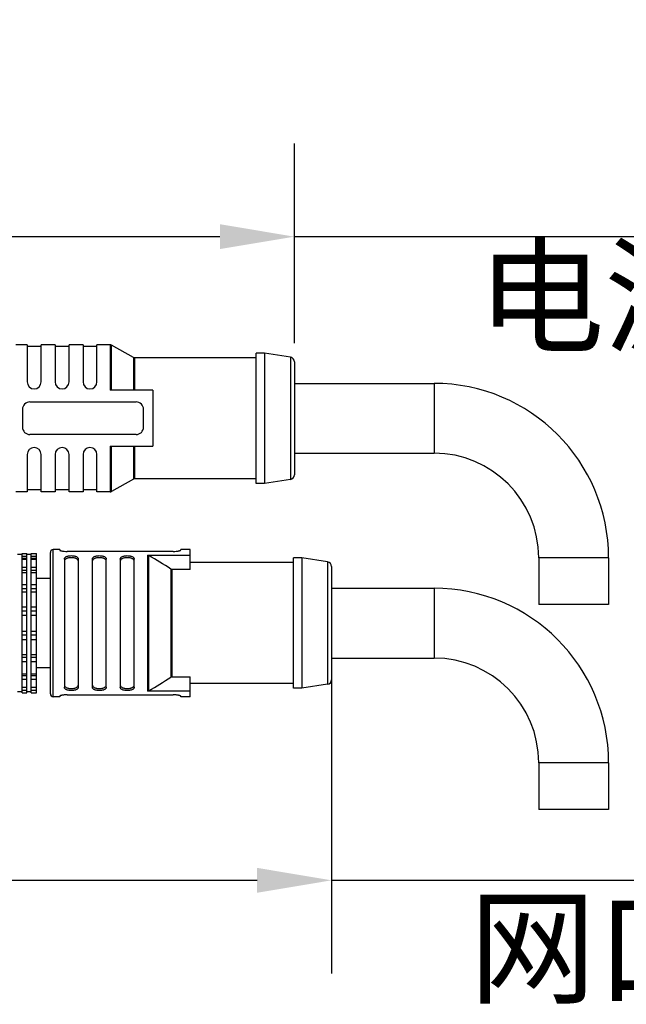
# Model space of a CAD drawing. Header units: millimetres. Extents: x -296 to -136, y 58 to 238.
# Tile 6 of 10: x -171 to -155, y 137 to 163. Entities that reach past the tile are written whole.
import ezdxf

# ---------------------------------------------------------------- set-up
doc = ezdxf.new("R2010")
doc.units = ezdxf.units.MM
doc.header["$LTSCALE"] = 46.255
doc.header["$PDMODE"] = 3
doc.header["$PDSIZE"] = 8
doc.layers.get('0').update_dxf_attribs({"linetype": 'CONTINUOUS'})
doc.layers.get('Defpoints').update_dxf_attribs({"linetype": 'CONTINUOUS'})
doc.layers.add('00_COMPONENTS', color=7, linetype='CONTINUOUS')
doc.layers.add('51__DRAFT_DIMS', color=7, linetype='CONTINUOUS')
doc.styles.get("Standard").update_dxf_attribs({"font": '兰亭黑 GBK.TTF', "height": 2.5})
doc.dimstyles.new('DIMSTYLE_2', dxfattribs={"dimtxt": 3, "dimasz": 2, "dimexe": 2.5, "dimexo": 0.5, "dimgap": 0.75, "dimtad": 1, "dimlfac": 4, "dimdsep": 46, "dimtxsty": 'STANDARD', "dimblk": '_FILLED', "dimblk1": '_FILLED', "dimblk2": '_FILLED', "dimcen": 0.09, "dimclrd": 8, "dimclre": 8, "dimclrt": 256, "dimazin": 2, "dimtp": 0.2, "dimtm": 0.2, "dimtfac": 1, "dimtofl": 0, "dimtmove": 0, "dimatfit": 3, "dimldrblk": '_FILLED', "dimfxl": 1, "dimtolj": 1, "dimarcsym": 0})

# ---------------------------------------------------------------- blocks, each defined once
blk = doc.blocks.new('_FILLED')
at = {"color": 0, "linetype": 'ByBlock'}
blk.add_solid([(0, 0), (-1, 0.167), (-1, -0.167)], dxfattribs=at)
blk = doc.blocks.new('*D15')
at = {"layer": '51__DRAFT_DIMS', "color": 8, "lineweight": -2}
for p, q in [((-175.876, 162.572), (-175.876, 154.747)), ((-164.001, 154.39), (-164.001, 159.747)), ((-173.876, 157.247), (-166.001, 157.247)), ((-164.001, 157.247), (-147.033, 157.247))]:
    blk.add_line(p, q, dxfattribs=at)
at = {"layer": 'Defpoints', "color": 0}
for p in [(-175.876, 163.072), (-164.001, 157.247), (-164.001, 153.89)]:
    blk.add_point(p, dxfattribs=at)
at = {"layer": '51__DRAFT_DIMS', "color": 8, "linetype": 'ByBlock', "lineweight": -2, "xscale": 2, "yscale": 2, "zscale": 2, "rotation": 180}
blk.add_blockref('_FILLED', (-175.876, 157.247), dxfattribs=at)
at = {"layer": '51__DRAFT_DIMS', "color": 8, "linetype": 'ByBlock', "lineweight": -2, "xscale": 2, "yscale": 2, "zscale": 2}
blk.add_blockref('_FILLED', (-164.001, 157.247), dxfattribs=at)
at = {"layer": '51__DRAFT_DIMS', "insert": (-151.252, 161.33), "char_height": 2.5, "attachment_point": 2, "line_spacing_factor": 0.9}
blk.add_mtext('\\A1;47.5', dxfattribs=at)
blk = doc.blocks.new('*D16')
at = {"layer": '51__DRAFT_DIMS', "color": 8, "lineweight": -2}
for p, q in [((-163.001, 146.372), (-163.001, 137.467)), ((-175.876, 140.447), (-175.876, 137.467)), ((-173.876, 139.967), (-165.001, 139.967)), ((-163.001, 139.967), (-146.708, 139.967))]:
    blk.add_line(p, q, dxfattribs=at)
at = {"layer": 'Defpoints', "color": 0}
for p in [(-163.001, 146.872), (-175.876, 140.947), (-163.001, 139.967)]:
    blk.add_point(p, dxfattribs=at)
at = {"layer": '51__DRAFT_DIMS', "color": 8, "linetype": 'ByBlock', "lineweight": -2, "xscale": 2, "yscale": 2, "zscale": 2, "rotation": 180}
blk.add_blockref('_FILLED', (-175.876, 139.967), dxfattribs=at)
at = {"layer": '51__DRAFT_DIMS', "color": 8, "linetype": 'ByBlock', "lineweight": -2, "xscale": 2, "yscale": 2, "zscale": 2}
blk.add_blockref('_FILLED', (-163.001, 139.967), dxfattribs=at)
at = {"layer": '51__DRAFT_DIMS', "insert": (-150.881, 144.05), "char_height": 2.5, "attachment_point": 2, "line_spacing_factor": 0.9}
blk.add_mtext('\\A1;51.5', dxfattribs=at)

msp = doc.modelspace()

# ---------------------------------------------------------------- linework, layer by layer
at = {"layer": '00_COMPONENTS'}
for p, q in [((-171.1758, 154.3466), (-171.4758, 154.3466)), ((-171.1758, 154.3466), (-171.1758, 153.3466)), ((-170.8008, 154.2966), (-171.1758, 154.2966)), ((-170.8008, 153.3466), (-170.8008, 154.3466)), ((-170.4258, 154.3466), (-170.8008, 154.3466)), ((-170.4258, 154.3466), (-170.4258, 153.3466)), ((-170.0508, 154.2966), (-170.4258, 154.2966)), ((-170.0508, 153.3466), (-170.0508, 154.3466)), ((-169.6758, 154.3466), (-170.0508, 154.3466)), ((-169.6758, 154.3466), (-169.6758, 153.3466)), ((-169.3008, 154.2966), (-169.6758, 154.2966)), ((-169.3008, 153.3466), (-169.3008, 154.3466)), ((-168.9454, 154.3466), (-169.3008, 154.3466)), ((-168.9454, 154.3466), (-168.9454, 153.1216)), ((-168.9087, 153.1216), (-168.9087, 154.337)), ((-168.3179, 154.0062), (-168.9087, 154.337)), ((-165.0258, 150.6216), (-165.0258, 154.1216)), ((-164.8008, 154.1216), (-165.0258, 154.1216)), ((-164.8008, 154.1216), (-164.8008, 150.6216)), ((-164.1065, 154.0131), (-164.8008, 154.1216)), ((-168.3179, 154.0062), (-168.3179, 153.1216)), ((-168.2812, 153.1216), (-168.2812, 153.9966)), ((-165.0258, 153.9966), (-168.2812, 153.9966)), ((-164.1065, 154.0131), (-164.1065, 150.7301)), ((-164.0008, 153.8896), (-164.0008, 150.8536)), ((-167.8008, 153.1216), (-168.9454, 153.1216)), ((-167.8008, 153.1216), (-167.8008, 151.6216)), ((-164.0008, 153.3091), (-160.2508, 153.3091)), ((-160.2508, 153.3091), (-160.2508, 151.4341)), ((-171.1008, 152.8091), (-168.2508, 152.8091)), ((-171.3008, 152.6091), (-171.3008, 152.1341)), ((-168.0508, 152.1341), (-168.0508, 152.6091)), ((-168.2508, 151.9341), (-171.1008, 151.9341)), ((-168.9454, 151.6216), (-168.9454, 150.3966)), ((-168.9454, 151.6216), (-167.8008, 151.6216)), ((-168.9087, 150.4062), (-168.9087, 151.6216)), ((-168.3179, 151.6216), (-168.3179, 150.737)), ((-168.2812, 150.7466), (-168.2812, 151.6216)), ((-171.1758, 151.3966), (-171.1758, 150.3966)), ((-170.8008, 150.3966), (-170.8008, 151.3966)), ((-170.4258, 151.3966), (-170.4258, 150.3966)), ((-170.0508, 150.3966), (-170.0508, 151.3966)), ((-169.6758, 151.3966), (-169.6758, 150.3966)), ((-169.3008, 150.3966), (-169.3008, 151.3966)), ((-164.0008, 151.4341), (-160.2508, 151.4341)), ((-168.3179, 150.737), (-168.9087, 150.4062)), ((-165.0258, 150.7466), (-168.2812, 150.7466)), ((-164.1065, 150.7301), (-164.8008, 150.6216)), ((-170.8008, 150.4466), (-171.1758, 150.4466)), ((-170.0508, 150.4466), (-170.4258, 150.4466)), ((-169.3008, 150.4466), (-169.6758, 150.4466)), ((-164.8008, 150.6216), (-165.0258, 150.6216)), ((-171.1758, 150.3966), (-171.4758, 150.3966)), ((-170.4258, 150.3966), (-170.8008, 150.3966)), ((-169.6758, 150.3966), (-170.0508, 150.3966)), ((-168.9454, 150.3966), (-169.3008, 150.3966)), ((-170.4758, 144.8966), (-170.4758, 148.8466)), ((-170.3008, 148.8466), (-170.4758, 148.8466)), ((-170.3008, 148.8466), (-170.3008, 148.8323)), ((-166.8008, 148.8466), (-167.0508, 148.8466)), ((-167.0508, 148.8323), (-167.0508, 148.8466)), ((-166.8008, 148.3132), (-166.8008, 148.8466)), ((-171.3133, 148.7131), (-171.4383, 148.7131)), ((-171.3133, 145), (-171.3133, 148.7432)), ((-171.3133, 148.7432), (-171.1883, 148.7432)), ((-171.3133, 148.6688), (-171.1883, 148.6688)), ((-171.1883, 148.6021), (-171.3133, 148.6021)), ((-171.3133, 148.5919), (-171.1883, 148.5919)), ((-171.1883, 145), (-171.1883, 148.7432)), ((-171.0633, 148.7131), (-171.1883, 148.7131)), ((-171.0633, 145), (-171.0633, 148.7432)), ((-171.0633, 148.7432), (-170.9258, 148.7432)), ((-171.0633, 148.6688), (-170.9258, 148.6688)), ((-170.9258, 148.6021), (-171.0633, 148.6021)), ((-171.0633, 148.5919), (-170.9258, 148.5919)), ((-170.9258, 145), (-170.9258, 148.7432)), ((-170.5508, 144.9716), (-170.5508, 148.7716)), ((-170.1758, 148.5892), (-170.1758, 145.1541)), ((-167.2508, 148.7975), (-170.1008, 148.7975)), ((-169.8008, 145.1541), (-169.8008, 148.5892)), ((-169.4258, 148.5892), (-169.4258, 145.1541)), ((-169.0508, 145.1541), (-169.0508, 148.5892)), ((-168.6758, 148.5892), (-168.6758, 145.1541)), ((-168.3008, 145.1541), (-168.3008, 148.5892)), ((-167.9454, 148.6987), (-167.9454, 145.0446)), ((-167.9454, 148.6987), (-166.8008, 148.6987)), ((-167.9087, 145.0549), (-167.9087, 148.6883)), ((-163.8008, 148.6216), (-164.0258, 148.6216)), ((-164.0258, 145.1216), (-164.0258, 148.6216)), ((-163.1065, 148.5131), (-163.8008, 148.6216)), ((-163.8008, 148.6216), (-163.8008, 145.1216)), ((-155.5633, 148.6216), (-157.4383, 148.6216)), ((-157.4383, 148.6216), (-157.4383, 147.3716)), ((-155.5633, 148.6216), (-155.5633, 147.3716)), ((-171.3133, 148.3776), (-171.1883, 148.3776)), ((-171.0633, 148.3776), (-170.9258, 148.3776)), ((-167.3179, 148.324), (-167.3179, 145.4193)), ((-166.8008, 148.3132), (-167.2812, 148.3132)), ((-167.2812, 145.43), (-167.2812, 148.3132)), ((-164.0258, 148.4966), (-166.8008, 148.4966)), ((-163.1065, 148.5131), (-163.1065, 145.2301)), ((-163.0008, 148.3896), (-163.0008, 145.3536)), ((-171.1883, 148.2823), (-171.3133, 148.2823)), ((-171.3133, 148.2331), (-171.1883, 148.2331)), ((-170.9258, 148.2823), (-171.0633, 148.2823)), ((-171.0633, 148.2331), (-170.9258, 148.2331)), ((-170.5508, 148.0716), (-170.9258, 148.0716)), ((-171.3133, 147.9048), (-171.1883, 147.9048)), ((-171.1883, 147.7924), (-171.3133, 147.7924)), ((-171.0633, 147.9048), (-170.9258, 147.9048)), ((-170.9258, 147.7924), (-171.0633, 147.7924)), ((-163.0008, 147.8091), (-160.2508, 147.8091)), ((-160.2508, 147.8091), (-160.2508, 145.9341)), ((-171.3133, 147.7101), (-171.1883, 147.7101)), ((-171.0633, 147.7101), (-170.9258, 147.7101)), ((-171.3133, 147.3073), (-171.1883, 147.3073)), ((-171.0633, 147.3073), (-170.9258, 147.3073)), ((-155.5633, 147.3716), (-157.4383, 147.3716)), ((-171.1883, 147.1914), (-171.3133, 147.1914)), ((-171.3133, 147.0859), (-171.1883, 147.0859)), ((-170.9258, 147.1914), (-171.0633, 147.1914)), ((-171.0633, 147.0859), (-170.9258, 147.0859)), ((-171.3133, 146.6573), (-171.1883, 146.6573)), ((-171.1883, 146.5518), (-171.3133, 146.5518)), ((-171.0633, 146.6573), (-170.9258, 146.6573)), ((-170.9258, 146.5518), (-171.0633, 146.5518)), ((-171.3133, 146.4359), (-171.1883, 146.4359)), ((-171.0633, 146.4359), (-170.9258, 146.4359)), ((-171.3133, 146.0331), (-171.1883, 146.0331)), ((-171.1883, 145.9509), (-171.3133, 145.9509)), ((-171.0633, 146.0331), (-170.9258, 146.0331)), ((-170.9258, 145.9509), (-171.0633, 145.9509)), ((-163.0008, 145.9341), (-160.2508, 145.9341)), ((-171.3133, 145.8384), (-171.1883, 145.8384)), ((-171.0633, 145.8384), (-170.9258, 145.8384)), ((-170.5508, 145.6716), (-170.9258, 145.6716)), ((-171.3133, 145.5101), (-171.1883, 145.5101)), ((-171.1883, 145.4609), (-171.3133, 145.4609)), ((-171.0633, 145.5101), (-170.9258, 145.5101)), ((-170.9258, 145.4609), (-171.0633, 145.4609)), ((-167.2812, 145.43), (-166.8008, 145.43)), ((-166.8008, 144.8966), (-166.8008, 145.43)), ((-171.3133, 145.3656), (-171.1883, 145.3656)), ((-171.3133, 145.1513), (-171.1883, 145.1513)), ((-171.1883, 145.1412), (-171.3133, 145.1412)), ((-171.0633, 145.3656), (-170.9258, 145.3656)), ((-171.0633, 145.1513), (-170.9258, 145.1513)), ((-170.9258, 145.1412), (-171.0633, 145.1412)), ((-164.0258, 145.2466), (-166.8008, 145.2466)), ((-163.8008, 145.1216), (-164.0258, 145.1216)), ((-163.1065, 145.2301), (-163.8008, 145.1216)), ((-171.3133, 145.0301), (-171.4383, 145.0301)), ((-171.3133, 145.0744), (-171.1883, 145.0744)), ((-171.3133, 145), (-171.1883, 145)), ((-171.0633, 145.0301), (-171.1883, 145.0301)), ((-171.0633, 145.0744), (-170.9258, 145.0744)), ((-171.0633, 145), (-170.9258, 145)), ((-170.3008, 144.8966), (-170.4758, 144.8966)), ((-170.3008, 144.9109), (-170.3008, 144.8966)), ((-170.1008, 144.9457), (-167.2508, 144.9457)), ((-166.8008, 145.0446), (-167.9454, 145.0446)), ((-167.0508, 144.8966), (-167.0508, 144.9109)), ((-166.8008, 144.8966), (-167.0508, 144.8966)), ((-155.5633, 143.1216), (-157.4383, 143.1216)), ((-157.4383, 143.1216), (-157.4383, 141.8716)), ((-155.5633, 143.1216), (-155.5633, 141.8716)), ((-155.5633, 141.8716), (-157.4383, 141.8716))]:
    msp.add_line(p, q, dxfattribs=at)
for centre, radius, start, end in [((-168.9454, 154.2716), 0.075, 60.75118, 90), ((-168.2812, 154.0716), 0.075, 240.75118, 270), ((-164.1258, 153.8896), 0.125, 0, 81.11934), ((-170.9883, 153.3466), 0.1875, 180, 0), ((-170.2383, 153.3466), 0.1875, 180, 0), ((-169.4883, 153.3466), 0.1875, 180, 0), ((-160.2508, 148.6216), 4.6875, 0, 90), ((-171.1008, 152.6091), 0.2, 90, 180), ((-168.2508, 152.6091), 0.2, 0, 90), ((-171.1008, 152.1341), 0.2, 180, 270), ((-168.2508, 152.1341), 0.2, 270, 0), ((-170.9883, 151.3966), 0.1875, 0, 180), ((-170.2383, 151.3966), 0.1875, 0, 180), ((-169.4883, 151.3966), 0.1875, 0, 180), ((-160.2508, 148.6216), 2.8125, 0, 90), ((-168.2812, 150.6716), 0.075, 90, 119.24882), ((-164.1258, 150.8536), 0.125, 278.88066, 0), ((-168.9454, 150.4716), 0.075, 270, 299.24882), ((-170.4758, 148.7716), 0.075, 90, 180), ((-188.2856, 114.9843), 39.385, 57.83368, 58.84355), ((-163.1258, 148.3896), 0.125, 0, 81.11934), ((-160.2508, 143.1216), 4.6875, 0, 90), ((-160.2508, 143.1216), 2.8125, 0, 90), ((-188.1838, 178.5939), 39.1911, 301.15396, 302.16882), ((-163.1258, 145.3536), 0.125, 278.88066, 0), ((-170.4758, 144.9716), 0.075, 180, 270)]:
    msp.add_arc(centre, radius, start, end, dxfattribs=at)
for points, knots in [([(-170.3008, 148.8323), (-170.3008, 148.8314), (-170.2998, 148.8293), (-170.2966, 148.8268), (-170.2918, 148.824), (-170.2852, 148.8212), (-170.2768, 148.8183), (-170.2668, 148.8154), (-170.2552, 148.8126), (-170.237, 148.8087), (-170.211, 148.8045), (-170.1638, 148.7991), (-170.1265, 148.7975), (-170.1008, 148.7975)], [0, 0, 0, 0, 0.0128631, 0.0317694, 0.0584156, 0.0931836, 0.1360056, 0.1866109, 0.2446165, 0.3095522, 0.457957, 0.6267102, 1, 1, 1, 1]), ([(-167.2508, 148.7975), (-167.2251, 148.7975), (-167.1878, 148.7991), (-167.1406, 148.8045), (-167.1107, 148.8094), (-167.0891, 148.8142), (-167.0748, 148.8183), (-167.0664, 148.8212), (-167.0598, 148.824), (-167.055, 148.8268), (-167.0519, 148.8293), (-167.0508, 148.8314), (-167.0508, 148.8323)], [0, 0, 0, 0, 0.373298, 0.5420553, 0.6904629, 0.8133899, 0.863995, 0.9068154, 0.9415889, 0.968243, 0.9871462, 1, 1, 1, 1]), ([(-170.1758, 148.5892), (-170.1758, 148.5955), (-170.1737, 148.6087), (-170.1635, 148.6271), (-170.1469, 148.6434), (-170.1242, 148.6572), (-170.096, 148.6684), (-170.063, 148.6766), (-170.0266, 148.6817), (-169.9883, 148.6834), (-169.95, 148.6817), (-169.9136, 148.6766), (-169.8806, 148.6684), (-169.8524, 148.6572), (-169.8297, 148.6434), (-169.8131, 148.6271), (-169.803, 148.6087), (-169.8008, 148.5955), (-169.8008, 148.5892)], [0, 0, 0, 0, 0.0418465, 0.0857895, 0.1352819, 0.1927095, 0.2590681, 0.3338374, 0.4151354, 0.4999983, 0.5848612, 0.666159, 0.7409281, 0.8072859, 0.8647154, 0.9141971, 0.9581501, 1, 1, 1, 1]), ([(-169.8008, 148.5314), (-169.8008, 148.538), (-169.8029, 148.5515), (-169.8129, 148.5704), (-169.8294, 148.5873), (-169.8521, 148.6016), (-169.8803, 148.6132), (-169.9134, 148.6217), (-169.9499, 148.627), (-169.9883, 148.6288), (-170.0267, 148.627), (-170.0633, 148.6217), (-170.0963, 148.6132), (-170.1245, 148.6016), (-170.1472, 148.5873), (-170.1637, 148.5704), (-170.1737, 148.5515), (-170.1758, 148.538), (-170.1758, 148.5314)], [0, 0, 0, 0, 0.0426794, 0.0872172, 0.1369465, 0.1942901, 0.2603482, 0.3347109, 0.4155719, 0.4999983, 0.5844246, 0.6652855, 0.7396479, 0.805705, 0.8630505, 0.91277, 0.9573155, 1, 1, 1, 1]), ([(-169.4258, 148.5892), (-169.4258, 148.5955), (-169.4237, 148.6087), (-169.4136, 148.6271), (-169.3969, 148.6434), (-169.3742, 148.6572), (-169.346, 148.6684), (-169.313, 148.6766), (-169.2766, 148.6817), (-169.2383, 148.6834), (-169.2, 148.6817), (-169.1636, 148.6766), (-169.1306, 148.6684), (-169.1024, 148.6572), (-169.0797, 148.6434), (-169.0631, 148.6271), (-169.053, 148.6087), (-169.0508, 148.5955), (-169.0508, 148.5892)], [0, 0, 0, 0, 0.0418534, 0.0858023, 0.1352827, 0.1927129, 0.2590691, 0.3338388, 0.4151363, 0.4999988, 0.5848612, 0.6661591, 0.7409289, 0.8072857, 0.8647165, 0.9141978, 0.9581464, 1, 1, 1, 1]), ([(-169.0508, 148.5314), (-169.0508, 148.538), (-169.0529, 148.5515), (-169.0629, 148.5704), (-169.0794, 148.5873), (-169.1021, 148.6016), (-169.1303, 148.6132), (-169.1633, 148.6217), (-169.1999, 148.627), (-169.2383, 148.6288), (-169.2767, 148.627), (-169.3133, 148.6217), (-169.3463, 148.6132), (-169.3745, 148.6016), (-169.3972, 148.5873), (-169.4137, 148.5704), (-169.4237, 148.5515), (-169.4258, 148.538), (-169.4258, 148.5314)], [0, 0, 0, 0, 0.0426909, 0.0872289, 0.1369475, 0.1943009, 0.2603502, 0.3347157, 0.4155757, 0.5000013, 0.5844269, 0.6652862, 0.7396519, 0.8057035, 0.8630581, 0.9127624, 0.9573069, 1, 1, 1, 1]), ([(-168.6758, 148.5892), (-168.6758, 148.5955), (-168.6737, 148.6087), (-168.6636, 148.6271), (-168.6469, 148.6434), (-168.6242, 148.6572), (-168.596, 148.6684), (-168.563, 148.6766), (-168.5266, 148.6817), (-168.4883, 148.6834), (-168.45, 148.6817), (-168.4136, 148.6766), (-168.3806, 148.6684), (-168.3524, 148.6572), (-168.3297, 148.6434), (-168.3131, 148.6271), (-168.303, 148.6087), (-168.3008, 148.5955), (-168.3008, 148.5892)], [0, 0, 0, 0, 0.0418534, 0.0858023, 0.1352827, 0.1927129, 0.2590691, 0.3338388, 0.4151363, 0.4999988, 0.5848612, 0.6661591, 0.7409289, 0.8072857, 0.8647165, 0.9141978, 0.9581464, 1, 1, 1, 1]), ([(-168.3008, 148.5314), (-168.3008, 148.538), (-168.3029, 148.5515), (-168.3129, 148.5704), (-168.3294, 148.5873), (-168.3521, 148.6016), (-168.3803, 148.6132), (-168.4133, 148.6217), (-168.4499, 148.627), (-168.4883, 148.6288), (-168.5267, 148.627), (-168.5633, 148.6217), (-168.5963, 148.6132), (-168.6245, 148.6016), (-168.6472, 148.5873), (-168.6637, 148.5704), (-168.6737, 148.5515), (-168.6758, 148.538), (-168.6758, 148.5314)], [0, 0, 0, 0, 0.0426909, 0.0872289, 0.1369475, 0.1943009, 0.2603502, 0.3347157, 0.4155757, 0.5000013, 0.5844269, 0.6652862, 0.7396519, 0.8057035, 0.8630581, 0.9127624, 0.9573069, 1, 1, 1, 1]), ([(-167.9454, 148.6987), (-167.939, 148.6987), (-167.9261, 148.6969), (-167.9142, 148.6916), (-167.9087, 148.6883)], [0, 0, 0, 0, 0.4999643, 1, 1, 1, 1]), ([(-167.3179, 148.324), (-167.3124, 148.3205), (-167.3006, 148.3151), (-167.2877, 148.3132), (-167.2812, 148.3132)], [0, 0, 0, 0, 0.5000639, 1, 1, 1, 1]), ([(-167.2812, 145.43), (-167.2877, 145.43), (-167.3006, 145.4281), (-167.3124, 145.4227), (-167.3179, 145.4193)], [0, 0, 0, 0, 0.4999368, 1, 1, 1, 1]), ([(-170.1758, 145.2118), (-170.1758, 145.2052), (-170.1737, 145.1917), (-170.1637, 145.1728), (-170.1472, 145.156), (-170.1245, 145.1416), (-170.0963, 145.13), (-170.0633, 145.1215), (-170.0267, 145.1162), (-169.9883, 145.1145), (-169.9499, 145.1162), (-169.9134, 145.1215), (-169.8803, 145.13), (-169.8521, 145.1416), (-169.8294, 145.156), (-169.8129, 145.1728), (-169.8029, 145.1917), (-169.8008, 145.2052), (-169.8008, 145.2118)], [0, 0, 0, 0, 0.0426779, 0.0872292, 0.1369419, 0.1942934, 0.2603484, 0.3347116, 0.4155727, 0.4999987, 0.584425, 0.665286, 0.7396485, 0.8057043, 0.8630508, 0.9127729, 0.957314, 1, 1, 1, 1]), ([(-169.8008, 145.1541), (-169.8008, 145.1477), (-169.803, 145.1345), (-169.8131, 145.1161), (-169.8297, 145.0998), (-169.8524, 145.086), (-169.8806, 145.0748), (-169.9136, 145.0666), (-169.95, 145.0615), (-169.9883, 145.0598), (-170.0266, 145.0615), (-170.063, 145.0666), (-170.096, 145.0748), (-170.1242, 145.086), (-170.1469, 145.0998), (-170.1636, 145.1161), (-170.1737, 145.1345), (-170.1758, 145.1477), (-170.1758, 145.1541)], [0, 0, 0, 0, 0.0418465, 0.0857895, 0.1352819, 0.1927095, 0.2590681, 0.3338374, 0.4151354, 0.4999983, 0.5848612, 0.666159, 0.7409281, 0.8072859, 0.8647154, 0.9141971, 0.9581501, 1, 1, 1, 1]), ([(-169.4258, 145.2118), (-169.4258, 145.2052), (-169.4237, 145.1917), (-169.4137, 145.1728), (-169.3972, 145.156), (-169.3745, 145.1416), (-169.3463, 145.13), (-169.3133, 145.1215), (-169.2767, 145.1162), (-169.2383, 145.1145), (-169.1999, 145.1162), (-169.1634, 145.1215), (-169.1303, 145.13), (-169.1021, 145.1416), (-169.0795, 145.156), (-169.0629, 145.1728), (-169.053, 145.1917), (-169.0508, 145.2052), (-169.0508, 145.2118)], [0, 0, 0, 0, 0.0426899, 0.0872311, 0.1369493, 0.1942941, 0.260355, 0.3347155, 0.4155742, 0.5000025, 0.5844261, 0.6652922, 0.7396401, 0.8057132, 0.8630478, 0.9127773, 0.9573062, 1, 1, 1, 1]), ([(-169.0508, 145.1541), (-169.0508, 145.1477), (-169.053, 145.1345), (-169.0631, 145.1161), (-169.0797, 145.0998), (-169.1024, 145.086), (-169.1306, 145.0748), (-169.1636, 145.0666), (-169.2, 145.0615), (-169.2383, 145.0598), (-169.2766, 145.0615), (-169.313, 145.0666), (-169.346, 145.0748), (-169.3742, 145.086), (-169.3969, 145.0998), (-169.4136, 145.1161), (-169.4237, 145.1345), (-169.4258, 145.1477), (-169.4258, 145.1541)], [0, 0, 0, 0, 0.0418534, 0.0858023, 0.1352827, 0.1927129, 0.2590691, 0.3338388, 0.4151363, 0.4999988, 0.5848612, 0.6661591, 0.7409289, 0.8072857, 0.8647165, 0.9141978, 0.9581464, 1, 1, 1, 1]), ([(-168.6758, 145.2118), (-168.6758, 145.2052), (-168.6737, 145.1917), (-168.6637, 145.1728), (-168.6472, 145.156), (-168.6245, 145.1416), (-168.5963, 145.13), (-168.5633, 145.1215), (-168.5267, 145.1162), (-168.4883, 145.1145), (-168.4499, 145.1162), (-168.4134, 145.1215), (-168.3803, 145.13), (-168.3521, 145.1416), (-168.3295, 145.156), (-168.3129, 145.1728), (-168.303, 145.1917), (-168.3008, 145.2052), (-168.3008, 145.2118)], [0, 0, 0, 0, 0.0426899, 0.0872311, 0.1369493, 0.1942941, 0.260355, 0.3347155, 0.4155742, 0.5000025, 0.5844261, 0.6652922, 0.7396401, 0.8057132, 0.8630478, 0.9127773, 0.9573062, 1, 1, 1, 1]), ([(-168.3008, 145.1541), (-168.3008, 145.1477), (-168.303, 145.1345), (-168.3131, 145.1161), (-168.3297, 145.0998), (-168.3524, 145.086), (-168.3806, 145.0748), (-168.4136, 145.0666), (-168.45, 145.0615), (-168.4883, 145.0598), (-168.5266, 145.0615), (-168.563, 145.0666), (-168.596, 145.0748), (-168.6242, 145.086), (-168.6469, 145.0998), (-168.6636, 145.1161), (-168.6737, 145.1345), (-168.6758, 145.1477), (-168.6758, 145.1541)], [0, 0, 0, 0, 0.0418534, 0.0858023, 0.1352827, 0.1927129, 0.2590691, 0.3338388, 0.4151363, 0.4999988, 0.5848612, 0.6661591, 0.7409289, 0.8072857, 0.8647165, 0.9141978, 0.9581464, 1, 1, 1, 1]), ([(-170.1008, 144.9457), (-170.1265, 144.9457), (-170.1638, 144.9441), (-170.211, 144.9387), (-170.2409, 144.9338), (-170.2625, 144.929), (-170.2768, 144.9249), (-170.2852, 144.922), (-170.2918, 144.9192), (-170.2966, 144.9165), (-170.2998, 144.9139), (-170.3008, 144.9118), (-170.3008, 144.9109)], [0, 0, 0, 0, 0.373298, 0.5420553, 0.6904629, 0.8133899, 0.863995, 0.9068154, 0.9415889, 0.968243, 0.9871462, 1, 1, 1, 1]), ([(-167.9087, 145.0549), (-167.9142, 145.0516), (-167.9261, 145.0464), (-167.939, 145.0446), (-167.9454, 145.0446)], [0, 0, 0, 0, 0.5000518, 1, 1, 1, 1]), ([(-167.0508, 144.9109), (-167.0508, 144.9118), (-167.0519, 144.9139), (-167.055, 144.9165), (-167.0598, 144.9192), (-167.0664, 144.922), (-167.0748, 144.9249), (-167.0848, 144.9278), (-167.0964, 144.9306), (-167.1147, 144.9345), (-167.1406, 144.9387), (-167.1878, 144.9441), (-167.2251, 144.9457), (-167.2508, 144.9457)], [0, 0, 0, 0, 0.0128631, 0.0317694, 0.0584156, 0.0931836, 0.1360056, 0.1866109, 0.2446165, 0.3095522, 0.457957, 0.6267102, 1, 1, 1, 1])]:
    msp.add_open_spline(points, degree=3, knots=knots, dxfattribs=at)

# ---------------------------------------------------------------- texts
at = {"layer": '51__DRAFT_DIMS'}
for s, p in [('电源接头长度', (-159.0848, 154.3941)), ('网口接头长度', (-159.3112, 136.9179))]:
    msp.add_text(s, height=2.5, dxfattribs=at).set_placement(p)

# ---------------------------------------------------------------- dimensions: what is measured, and where the dimension line sits
at = {"layer": '51__DRAFT_DIMS', "color": 4}
for base, p1, p2, picture, middle in [((-164.0008, 157.2468), (-175.8758, 163.0716), (-164.0008, 153.8896), '*D15', (-151.252, 157.2468)), ((-163.0008, 139.9665), (-175.8758, 140.9466), (-163.0008, 146.8716), '*D16', (-150.8811, 139.9665))]:
    dim = msp.add_linear_dim(base=base, p1=p1, p2=p2, dimstyle='DIMSTYLE_2', override={"dimtxsty": 'STANDARD'}, dxfattribs=at)
    dim.commit()
    dim.dimension.update_dxf_attribs({"geometry": picture, "text_midpoint": middle, "dimtype": 160})

doc.saveas('drawing.dxf')
